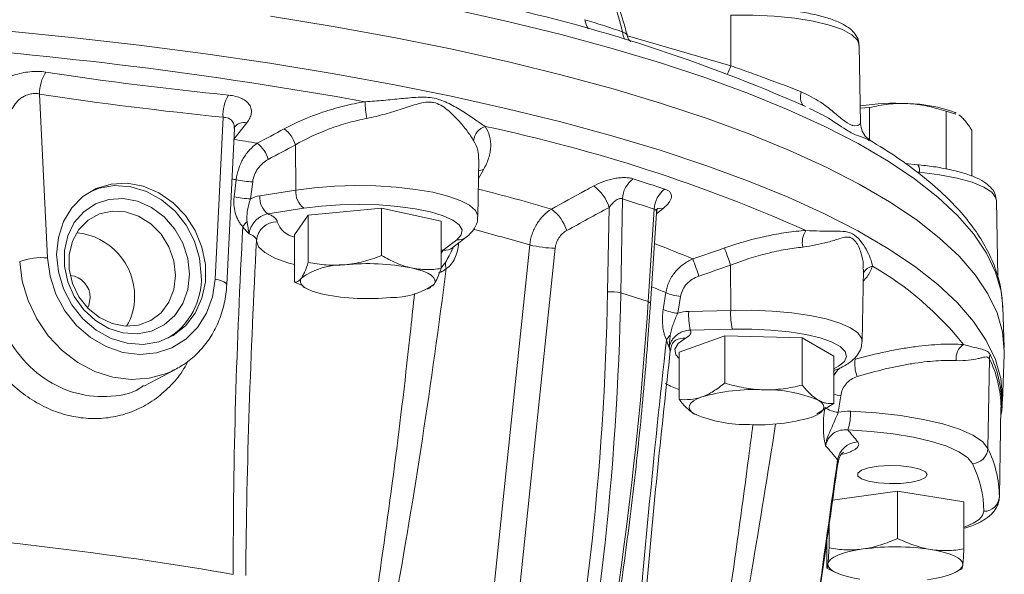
# Model space of a CAD drawing. Header units: millimetres. Extents: x 44 to 335, y -281 to 612.
# Tile 10 of 15: x 240 to 335, y 21 to 75. Entities that reach past the tile are written whole.
import ezdxf

# ---------------------------------------------------------------- set-up
doc = ezdxf.new("R2010")
doc.units = ezdxf.units.MM

msp = doc.modelspace()

# ---------------------------------------------------------------- linework, layer by layer
at = {"color": 7, "linetype": 'Continuous', "lineweight": 15}
for p, q in [((308.314, 75.195), (308.305, 70.318)), ((320.809, 64.726), (320.672, 72.315)), ((241.689, 67.595), (242.456, 51.784)), ((316.244, 66.043), (315.9, 66.213)), ((320.781, 66.243), (321.678, 66.293)), ((321.678, 66.293), (321.678, 63.199)), ((329.053, 65.933), (329.053, 60.373)), ((329.053, 65.933), (329.983, 65.667)), ((330.021, 65.751), (329.919, 65.801)), ((258.612, 49.744), (259.378, 65.362)), ((259.733, 49.181), (260.473, 64.273)), ((331.538, 64.1), (331.538, 59.674)), ((266.347, 62.688), (266.388, 58.328)), ((283.923, 55.769), (284.024, 61.326)), ((326.256, 60.778), (325.132, 60.884)), ((260.447, 57.68), (260.655, 59.328)), ((262.236, 59.132), (262.028, 57.484)), ((262.918, 57.779), (266.388, 58.328)), ((297.869, 57.492), (297.702, 48.431)), ((334.034, 49.888), (333.9, 57.323)), ((267.17, 56.573), (263.7, 56.024)), ((274.654, 56.577), (267.59, 55.92)), ((274.654, 56.577), (274.654, 52.018)), ((280.383, 55.322), (274.654, 56.577)), ((296.439, 48.503), (296.589, 56.664)), ((300.346, 47.573), (300.935, 56.497)), ((300.563, 47.396), (301.139, 56.116)), ((267.59, 55.92), (266.256, 54.008)), ((267.59, 55.92), (267.59, 51.361)), ((280.383, 55.322), (280.383, 50.763)), ((266.256, 54.008), (266.256, 49.45)), ((280.606, 52.535), (281.902, 53.532)), ((281.522, 52.795), (282.817, 53.793)), ((291.385, 52.72), (287.485, 15.294)), ((308.286, 51.091), (308.294, 46.728)), ((320.967, 43.746), (321.093, 50.712)), ((267.102, 49.087), (266.256, 49.45)), ((267.066, 49.01), (267.562, 48.765)), ((279.077, 48.765), (279.399, 48.924)), ((300.346, 47.573), (297.702, 48.431)), ((301.796, 46.816), (302.054, 48.436)), ((303.466, 48.063), (303.208, 46.442)), ((304.247, 46.624), (308.294, 46.728)), ((334.655, 43.152), (334.513, 47.083)), ((308.443, 44.918), (304.397, 44.814)), ((307.727, 44.283), (303.32, 42.71)), ((315.192, 44.081), (307.727, 44.283)), ((307.727, 44.283), (307.727, 39.724)), ((318.25, 42.307), (315.192, 44.081)), ((315.192, 44.081), (315.192, 39.523)), ((303.32, 42.71), (303.32, 38.152)), ((318.25, 42.307), (318.25, 37.749)), ((333.225, 42.052), (333.07, 33.419)), ((334.493, 37.954), (334.655, 42.447)), ((251.756, 39.415), (254.813, 41.037)), ((254.813, 41.037), (254.46, 40.86)), ((334.495, 38.014), (334.493, 37.954)), ((318.25, 37.749), (316.6, 36.74)), ((334.188, 28.768), (334.343, 37.397)), ((305.014, 36.669), (304.849, 36.704)), ((316.543, 36.609), (316.644, 36.659)), ((324.38, 29.291), (318.121, 28.417)), ((324.38, 29.291), (324.38, 24.732)), ((330.768, 28.271), (324.38, 29.291)), ((330.768, 28.271), (330.768, 23.712)), ((317.774, 25.984), (317.774, 23.81)), ((317.555, 24.456), (317.555, 21.869)), ((317.553, 21.87), (318.404, 21.449)), ((329.919, 21.449), (330.592, 21.781))]:
    msp.add_line(p, q, dxfattribs=at)
at = {"color": 8, "linetype": 'Continuous', "lineweight": 15}
for p, q in [((298.342, 73.205), (308.305, 70.318)), ((261.679, 64.83), (260.422, 63.228)), ((284.465, 60.285), (283.99, 59.462)), ((326.504, 60.043), (326.248, 60.067)), ((301.78, 56.563), (301.135, 56.054)), ((282.074, 53.22), (282.073, 53.217)), ((280.383, 52.549), (280.606, 52.535)), ((334.411, 37.801), (334.34, 37.209)), ((318.61, 32.098), (318.596, 32.294))]:
    msp.add_line(p, q, dxfattribs=at)
at = {"color": 8, "linetype": 'Continuous', "lineweight": 15, "flags": 128}
for points in [[(182.029, 84.307), (189.162, 84.352), (196.294, 84.307), (203.409, 84.171), (210.49, 83.945), (217.52, 83.629), (224.481, 83.225), (231.357, 82.732), (238.131, 82.153), (244.788, 81.488), (251.31, 80.74), (257.683, 79.91), (263.891, 79), (269.918, 78.012), (275.751, 76.948), (281.376, 75.812), (286.778, 74.606), (291.945, 73.333)], [(320.672, 72.315), (320.515, 72.784), (319.971, 73.312), (319.056, 73.804), (317.802, 74.242), (316.253, 74.613), (314.463, 74.902), (312.497, 75.099), (310.423, 75.198), (308.314, 75.195)], [(238.125, 73.724), (244.78, 73.059), (251.302, 72.311), (257.673, 71.481), (263.88, 70.571), (269.907, 69.583), (275.739, 68.52), (281.363, 67.384), (286.765, 66.178), (291.931, 64.905), (296.85, 63.568), (301.509, 62.17), (305.898, 60.714), (310.006, 59.205), (313.822, 57.645), (317.338, 56.038), (320.545, 54.389), (323.436, 52.701), (326.004, 50.979), (328.241, 49.226), (330.144, 47.446), (331.707, 45.645), (332.926, 43.826), (333.8, 41.993), (334.324, 40.152), (334.499, 38.306), (334.495, 38.014)], [(291.945, 73.333), (296.865, 71.996), (301.525, 70.597), (305.914, 69.142), (310.022, 67.632), (313.839, 66.072), (317.356, 64.465), (320.564, 62.816), (323.455, 61.128), (326.023, 59.405), (328.261, 57.652), (330.164, 55.872), (331.727, 54.07), (332.946, 52.251), (333.82, 50.418), (334.345, 48.577), (334.513, 47.083)], [(326.256, 60.778), (326.292, 60.769), (326.35, 60.723), (326.402, 60.642), (326.444, 60.529), (326.476, 60.388), (326.497, 60.224), (326.504, 60.043)], [(333.9, 57.323), (333.85, 57.583), (333.456, 58.119), (332.681, 58.627), (331.554, 59.088), (330.113, 59.487), (328.41, 59.809), (326.504, 60.043)], [(266.388, 58.328), (268.187, 58.559), (270.114, 58.706), (272.11, 58.765), (274.116, 58.732), (276.068, 58.61), (277.91, 58.402), (279.584, 58.115), (281.039, 57.756), (282.233, 57.338), (283.127, 56.872), (283.695, 56.374), (283.92, 55.857), (283.923, 55.775)], [(266.256, 51.143), (265.712, 51.294), (264.382, 51.768), (263.402, 52.297), (262.803, 52.862), (262.604, 53.445)], [(254.46, 40.86), (253.927, 40.632), (252.275, 40.177), (250.539, 40.06), (248.775, 40.282), (247.039, 40.838), (245.387, 41.71), (243.87, 42.869), (242.538, 44.279), (241.432, 45.896), (240.588, 47.667), (240.033, 49.536), (239.784, 51.444)], [(258.612, 49.744), (258.945, 49.671), (259.232, 49.583), (259.461, 49.484), (259.624, 49.376), (259.715, 49.265), (259.733, 49.181)], [(300.563, 47.396), (300.552, 47.438), (300.512, 47.484), (300.442, 47.53), (300.346, 47.573)], [(308.294, 46.728), (310.302, 46.735), (312.285, 46.651), (314.182, 46.479), (315.934, 46.225), (317.489, 45.896), (318.799, 45.501), (319.825, 45.054), (320.536, 44.568), (320.91, 44.057), (320.966, 43.727)], [(318.25, 41.097), (318.687, 41.333), (319.249, 41.798), (319.465, 42.282), (319.328, 42.767), (318.843, 43.238), (318.026, 43.677), (316.907, 44.068), (315.525, 44.399), (313.929, 44.657), (312.175, 44.833), (310.325, 44.921), (308.443, 44.918)], [(303.953, 44.037), (303.225, 43.523), (302.907, 42.982), (303.011, 42.435), (303.32, 42.071)], [(330.768, 25.818), (330.875, 25.856), (331.654, 26.197), (332.224, 26.564), (332.571, 26.95), (332.688, 27.345)], [(317.555, 23.404), (317.323, 23.477), (317.306, 23.483)]]:
    msp.add_lwpolyline(points, dxfattribs=at)
at = {"color": 7, "linetype": 'Continuous', "lineweight": 15, "flags": 128}
for points in [[(263.964, 75.1), (269.997, 74.111), (275.836, 73.047), (281.466, 71.91), (286.874, 70.702), (292.046, 69.428), (296.97, 68.089), (301.635, 66.69), (306.029, 65.233), (310.141, 63.721), (313.961, 62.16), (317.481, 60.552), (320.692, 58.901), (323.586, 57.211), (326.156, 55.486), (328.397, 53.731), (330.301, 51.95), (331.866, 50.146), (333.087, 48.325), (333.961, 46.491), (334.487, 44.647), (334.662, 42.8), (334.655, 42.447)], [(243.343, 52.127), (243.512, 50.444), (244.008, 48.798), (244.81, 47.265), (245.879, 45.917), (247.166, 44.817), (248.61, 44.016), (250.145, 43.552), (251.697, 43.446), (253.195, 43.704), (254.569, 44.314), (255.754, 45.246), (256.695, 46.457), (257.348, 47.891), (257.682, 49.481), (257.682, 51.152), (257.348, 52.826), (256.695, 54.425), (255.754, 55.874), (254.569, 57.105), (253.195, 58.062), (251.697, 58.698), (250.145, 58.984), (248.61, 58.908), (247.166, 58.471), (245.879, 57.696), (244.81, 56.618), (244.008, 55.287), (243.512, 53.767), (243.343, 52.127)], [(246.567, 58.165), (247.434, 58.501), (248.932, 58.759), (250.485, 58.653), (252.019, 58.189), (253.463, 57.388), (254.75, 56.288), (255.82, 54.94), (256.621, 53.407), (257.118, 51.761), (257.286, 50.079)], [(256.135, 50.224), (255.973, 48.748), (255.493, 47.392), (254.722, 46.23), (253.702, 45.324), (252.488, 44.724), (251.144, 44.462), (249.744, 44.551), (248.363, 44.987), (247.075, 45.746), (245.951, 46.788), (245.049, 48.056), (244.42, 49.483), (244.096, 50.99), (244.096, 52.497), (244.42, 53.923), (245.049, 55.19), (245.951, 56.231), (247.075, 56.989), (248.363, 57.423), (249.744, 57.511), (251.144, 57.246), (252.488, 56.644), (253.702, 55.738), (254.722, 54.575), (255.493, 53.218), (255.973, 51.741), (256.135, 50.224)], [(281.902, 53.532), (282.331, 54.007), (282.41, 54.493), (282.137, 54.975), (281.521, 55.435), (280.583, 55.857), (279.357, 56.227), (277.886, 56.531), (276.221, 56.758), (274.422, 56.9), (272.552, 56.953), (270.676, 56.915), (268.86, 56.787), (267.17, 56.573)], [(254.798, 50.105), (254.637, 48.751), (254.162, 47.523), (253.405, 46.498), (252.412, 45.741), (251.246, 45.298), (249.98, 45.199), (248.694, 45.448), (247.468, 46.031), (246.38, 46.91), (245.498, 48.031), (244.877, 49.323), (244.556, 50.705), (244.556, 52.09), (244.877, 53.391), (245.498, 54.526), (246.38, 55.425), (247.468, 56.029), (248.694, 56.303), (249.98, 56.227), (251.246, 55.808), (252.412, 55.071), (253.405, 54.063), (254.162, 52.847), (254.637, 51.499), (254.798, 50.105)], [(285.026, 15.61), (285.437, 19.542), (287.078, 35.269), (288.932, 53.034)], [(242.456, 51.784), (242.706, 50.016), (243.276, 48.297), (244.142, 46.698), (245.27, 45.283), (246.612, 44.111), (248.115, 43.229), (249.716, 42.673), (251.351, 42.467), (252.953, 42.618), (254.455, 43.121), (255.798, 43.954), (256.925, 45.084), (257.792, 46.465), (258.362, 48.039), (258.612, 49.744)], [(279.716, 49.247), (279.812, 49.465), (279.797, 49.685), (279.672, 49.903), (279.437, 50.115), (279.098, 50.316), (278.66, 50.505), (278.13, 50.677), (277.519, 50.83)], [(266.923, 49.845), (266.827, 49.626), (266.842, 49.406), (266.968, 49.188), (267.203, 48.977), (267.542, 48.775), (267.98, 48.587), (268.509, 48.414), (269.121, 48.261)], [(246.568, 47.934), (246.431, 47.212), (246.315, 46.977)], [(305.524, 38.377), (305.07, 38.191), (304.715, 37.991), (304.464, 37.781), (304.32, 37.564), (304.288, 37.344), (304.366, 37.125), (304.555, 36.91), (304.849, 36.704)], [(316.047, 36.402), (316.5, 36.588), (316.856, 36.788), (317.107, 36.998), (317.25, 37.215), (317.283, 37.435), (317.204, 37.654), (317.016, 37.869), (316.721, 38.075)], [(319.834, 36.995), (322.316, 36.833), (324.667, 36.571), (326.827, 36.215), (328.74, 35.774), (330.358, 35.261), (331.639, 34.687), (332.551, 34.068), (333.07, 33.419)], [(331.582, 31.947), (331.111, 32.535), (330.285, 33.097), (329.124, 33.617), (327.657, 34.082), (325.923, 34.481), (323.966, 34.804), (321.834, 35.042), (319.584, 35.189)], [(327.243, 30.883), (327.06, 31.167), (326.531, 31.42), (325.714, 31.615), (324.696, 31.73), (323.589, 31.754), (322.512, 31.683), (321.582, 31.526), (320.899, 31.299), (320.539, 31.027), (320.539, 30.74), (320.899, 30.468), (321.582, 30.241), (322.512, 30.083), (323.589, 30.013), (324.696, 30.037), (325.714, 30.152), (326.531, 30.347), (327.06, 30.6), (327.243, 30.883)], [(321.077, 23.711), (320.357, 23.594), (319.701, 23.453), (319.122, 23.292), (318.63, 23.113), (318.231, 22.918), (317.935, 22.712), (317.745, 22.498), (317.665, 22.279)], [(330.659, 22.181), (330.628, 22.401), (330.487, 22.618), (330.237, 22.828), (329.883, 23.028), (329.432, 23.215), (328.89, 23.384), (328.267, 23.534), (327.574, 23.662)], [(317.665, 22.279), (317.695, 22.059), (317.837, 21.842), (318.087, 21.631), (318.441, 21.431), (318.892, 21.245), (319.434, 21.075), (320.057, 20.925), (320.749, 20.798)], [(327.247, 20.749), (327.967, 20.866), (328.622, 21.006), (329.201, 21.167), (329.694, 21.347), (330.092, 21.541), (330.389, 21.747), (330.579, 21.962), (330.659, 22.181)]]:
    msp.add_lwpolyline(points, dxfattribs=at)
at = {"color": 7, "linetype": 'Continuous', "lineweight": 15}
for centre, radius, start, end in [((252.564, -75.129), 154.879, 66.02545, 78.0216), ((199.748, -339.296), 412.716, 79.76843, 86.02208), ((245.566, 67.608), 3.877, 147.14469, 180.19571), ((263.077, 65.563), 3.704, 148.65654, 183.1043), ((282.042, 67.092), 8.987, 181.49806, 191.88147), ((324.146, 43.832), 22.874, 86.94456, 98.4692), ((325.173, 53.349), 13.325, 69.13511, 89.17368), ((263.45, 61.848), 3.016, 16.15676, 52.59811), ((285.145, 62.928), 1.628, 108.72446, 173.26299), ((252.567, -86.953), 154.778, 65.99156, 78.04689), ((208.511, -260.33), 327.686, 80.4855, 80.88616), ((260.839, 60.456), 3.016, 16.09581, 52.47849), ((262.478, 67.53), 8.402, 257.46937, 268.35406), ((300.335, 57.407), 2.467, 125.46507, 178.00922), ((268.381, 58.165), 2, 175.31648, 232.72362), ((292.656, 55.404), 4.13, 17.75678, 53.6197), ((303.385, 56.436), 2.45, 125.70428, 178.56698), ((262.269, 65.884), 8.404, 257.47466, 268.3512), ((264.911, 57.616), 2, 175.31648, 232.72362), ((288.559, 53.17), 4.134, 17.74926, 53.54226), ((264.354, 52.7), 3.723, 135.62778, 145.59861), ((264.569, 53.305), 1.97, 89.05898, 175.92736), ((244.697, 48.092), 6.156, 359.24582, 84.47731), ((317.321, 53.274), 2.125, 146.88506, 192.17488), ((291.556, 63.791), 11.072, 256.29202, 269.11755), ((250.982, 31.59), 60.531, 18.79374, 20.45639), ((241.865, 45.754), 6.059, 84.40416, 110.08927), ((273.293, 29.006), 22.23, 79.04247, 95.60467), ((282.61, 51.323), 1.809, 178.87431, 198.30328), ((248.983, 30.975), 59.39, 18.71329, 20.40611), ((270.941, 44.215), 6.916, 88.49871, 125.51468), ((306.834, 24.603), 30.411, 38.25237, 60.17229), ((244.433, 47.979), 2.135, 358.77311, 83.99804), ((250.492, 49.826), 6.798, 301.67622, 2.13111), ((275.699, 54.876), 6.916, 268.49871, 305.51468), ((296.838, 44.406), 4.117, 77.87872, 95.56486), ((303.938, 52.703), 4.665, 246.17617, 264.18837), ((245.609, 47.936), 5.245, 328.47285, 0.81582), ((273.346, 70.086), 22.23, 259.04247, 275.60467), ((303.681, 51.086), 4.668, 246.18795, 264.18265), ((312.231, 46.371), 7.988, 178.18987, 191.24364), ((316.278, 46.476), 7.988, 178.18987, 191.24364), ((303.607, 43.025), 1.722, 131.03045, 150.6067), ((331.672, 42.077), 1.658, 125.23061, 186.65971), ((323.49, 41.533), 3.235, 171.2071, 201.56984), ((334.66, 42.025), 1.436, 162.43448, 178.92785), ((323.684, 37.298), 10.66, 0.5322, 26.48954), ((323.746, 37.702), 10.665, 0.5322, 26.48954), ((310.522, 21.14), 17.947, 87.00524, 106.17075), ((311.787, 26.297), 12.77, 67.26812, 91.46882), ((318.91, 39.543), 2.661, 234.64844, 264.75448), ((335.747, 37.371), 1.404, 162.16801, 178.95384), ((309.784, 48.482), 12.77, 247.26812, 271.46882), ((311.049, 53.639), 17.947, 267.00524, 286.17075), ((314.953, 36.749), 4.887, 341.38442, 2.88802), ((305.924, 22.894), 18.378, 37.33034, 41.98688), ((303.934, 21.099), 18.448, 37.36191, 42.90824), ((320.649, 31.963), 2.079, 93.07593, 170.84957), ((331.544, 33.474), 1.527, 271.42894, 357.93151), ((323.54, 28.669), 10.648, 0.5322, 26.48954), ((322.15, 27.247), 10.538, 0.5322, 26.48954), ((332.712, 28.821), 1.476, 269.04776, 357.9672), ((198.596, -338.412), 364.943, 80.2549, 85.53561), ((324.152, 0.662), 23.253, 81.53719, 97.59986)]:
    msp.add_arc(centre, radius, start, end, dxfattribs=at)
at = {"color": 8, "linetype": 'Continuous', "lineweight": 15}
for centre, radius, start, end in [((295.989, 74.947), 1.747, 185.88952, 217.78027), ((299.68, 73.782), 1.824, 185.90123, 210.05622), ((300.917, 72.787), 7.789, 335.41614, 341.52281), ((316.434, 67.326), 1.419, 160.22201, 216.39293), ((261.45, 63.552), 1.299, 79.82858, 140.17143), ((284.503, 58.99), 1.295, 91.6869, 112.71321), ((208.346, -256.537), 320.168, 80.59686, 80.67317), ((237.619, -124.203), 188.423, 73.53729, 75.75887), ((301.588, 55.75), 0.835, 76.68191, 127.00448), ((266.69, 55.948), 2.194, 197.87214, 258.60506), ((237.798, -120.329), 180.747, 73.56651, 75.34502), ((282.027, 54.831), 1.304, 264.49043, 307.3261), ((264.15, -43.816), 103.731, 67.0207, 69.22423), ((280.732, 53.833), 1.304, 264.49073, 307.28977), ((322.238, 49.705), 1.31, 102.25193, 151.56199), ((263.874, -42.608), 98.726, 67.24893, 68.11771), ((303.744, 42.478), 1.573, 82.38744, 118.22481), ((306.008, 46.902), 8.264, 241.1853, 251.0178), ((319.742, 43.385), 4.969, 252.53218, 260.22809)]:
    msp.add_arc(centre, radius, start, end, dxfattribs=at)
at = {"color": 7, "linetype": 'Continuous', "lineweight": 15}
for centre, major_axis, ratio, start_param, end_param in [((281.193, 65.744), (0.018, 24.575), 0.715848, 5.038077, 6.025013), ((75.238, 29.662), (92.798, 231.213), 0.868657, 4.915432, 5.124872), ((75.721, 29.479), (93.057, 232.185), 0.868211, 4.91498, 5.12442), ((131.909, 11.238), (70.504, 239.913), 0.641057, 4.83854, 5.04798)]:
    msp.add_ellipse(centre, major_axis=major_axis, ratio=ratio, start_param=start_param, end_param=end_param, dxfattribs=at)
for points, knots in [([(298.329, 73.195), (298.207, 73.672), (297.857, 75.039), (297.107, 77.213), (296.02, 79.644), (294.734, 81.892), (293.267, 83.929), (291.636, 85.726), (289.864, 87.259), (288.014, 88.477), (286.613, 89.156), (285.859, 89.443), (285.735, 89.49)], [0, 0, 0, 0, 0.0628083, 0.1800662, 0.2969546, 0.413386, 0.5293294, 0.6447247, 0.7594696, 0.8734255, 0.9792325, 1, 1, 1, 1]), ([(320.637, 72.264), (320.646, 72.363), (320.679, 72.703), (320.418, 73.247), (319.953, 73.794), (319.248, 74.284), (318.252, 74.739), (316.949, 75.142), (315.438, 75.465), (313.78, 75.706), (312.012, 75.864), (310.195, 75.944), (308.983, 75.928), (308.387, 75.92)], [0, 0, 0, 0, 0.03008, 0.103376, 0.178193, 0.267324, 0.375274, 0.484924, 0.590959, 0.695038, 0.798139, 0.900759, 1, 1, 1, 1]), ([(298.652, 72.635), (298.645, 72.643), (298.507, 72.781), (298.358, 73.05), (298.318, 73.319), (298.307, 73.394)], [0, 0, 0, 0, 0.039208, 0.729898, 1, 1, 1, 1]), ([(308.305, 70.318), (308.881, 70.117), (309.459, 69.912), (310.328, 69.601), (310.618, 69.496), (311.199, 69.285), (311.491, 69.178), (312.936, 68.646), (314.044, 68.224), (315.099, 67.806)], [0, 0, 0, 0, 0.25, 0.25, 0.375, 0.375, 0.5, 0.5, 1, 1, 1, 1]), ([(237.038, 67.941), (237.145, 68.089), (237.271, 68.232), (237.565, 68.508), (237.733, 68.642), (238.105, 68.893), (238.306, 69.009), (238.739, 69.222), (238.974, 69.32), (239.461, 69.488), (239.713, 69.559), (240.231, 69.673), (240.5, 69.716), (241.029, 69.769), (241.292, 69.78), (241.813, 69.77), (242.067, 69.749), (242.309, 69.712)], [0, 0, 0, 0, 0.125, 0.125, 0.25, 0.25, 0.375, 0.375, 0.5, 0.5, 0.625, 0.625, 0.75, 0.75, 0.875, 0.875, 1, 1, 1, 1]), ([(241.689, 67.595), (241.56, 67.626), (241.424, 67.642), (241.144, 67.646), (241.004, 67.633), (240.724, 67.58), (240.584, 67.539), (240.32, 67.436), (240.195, 67.374), (239.955, 67.23), (239.844, 67.149), (239.641, 66.977), (239.548, 66.885), (239.294, 66.592), (239.164, 66.384), (239.07, 66.166)], [0, 0, 0, 0, 0.125, 0.125, 0.25, 0.25, 0.375, 0.375, 0.5, 0.5, 0.625, 0.625, 0.75, 0.75, 1, 1, 1, 1]), ([(259.913, 67.489), (260.156, 67.465), (260.382, 67.426), (260.804, 67.319), (261.001, 67.249), (261.347, 67.085), (261.498, 66.991), (261.755, 66.779), (261.859, 66.662), (262.014, 66.413), (262.067, 66.28), (262.121, 66.004), (262.123, 65.862), (262.077, 65.571), (262.029, 65.421), (261.888, 65.125), (261.795, 64.977), (261.679, 64.83)], [0, 0, 0, 0, 0.125, 0.125, 0.25, 0.25, 0.375, 0.375, 0.5, 0.5, 0.625, 0.625, 0.75, 0.75, 0.875, 0.875, 1, 1, 1, 1]), ([(265.282, 64.244), (266.425, 64.858), (267.655, 65.388), (269.305, 65.944), (269.641, 66.05), (270.315, 66.248), (270.653, 66.34), (271.675, 66.596), (272.362, 66.74), (273.057, 66.857)], [0, 0, 0, 0, 0.5, 0.5, 0.625, 0.625, 0.75, 0.75, 1, 1, 1, 1]), ([(273.057, 66.857), (273.67, 66.886), (274.265, 66.933), (275.428, 67.039), (275.997, 67.098), (277.104, 67.207), (277.642, 67.258), (278.431, 67.293), (278.692, 67.297), (279.209, 67.274), (279.466, 67.245), (280.219, 67.091), (280.701, 66.893), (281.61, 66.442), (282.04, 66.191), (282.858, 65.684), (283.247, 65.427), (283.974, 64.93), (284.313, 64.689), (284.623, 64.47)], [0, 0, 0, 0, 0.125, 0.125, 0.25, 0.25, 0.375, 0.375, 0.4375, 0.4375, 0.5, 0.5, 0.625, 0.625, 0.75, 0.75, 0.875, 0.875, 1, 1, 1, 1]), ([(283.529, 63.119), (283.353, 63.396), (283.139, 63.71), (282.638, 64.373), (282.351, 64.725), (281.716, 65.422), (281.369, 65.771), (280.784, 66.243), (280.577, 66.392), (280.135, 66.638), (279.904, 66.731), (279.541, 66.802), (279.416, 66.815), (279.165, 66.82), (279.04, 66.812), (278.667, 66.769), (278.42, 66.714), (277.671, 66.517), (277.162, 66.346), (276.367, 66.088), (276.097, 66), (275.549, 65.829), (275.272, 65.745), (274.428, 65.504), (273.849, 65.356), (273.247, 65.241)], [0, 0, 0, 0, 0.125, 0.125, 0.25, 0.25, 0.375, 0.375, 0.4375, 0.4375, 0.5, 0.5, 0.53125, 0.53125, 0.5625, 0.5625, 0.625, 0.625, 0.75, 0.75, 0.8125, 0.8125, 0.875, 0.875, 1, 1, 1, 1]), ([(325.366, 66.673), (324.741, 66.704), (324.109, 66.681), (322.878, 66.544), (322.274, 66.433), (321.678, 66.293)], [0, 0, 0, 0, 0.5, 0.5, 1, 1, 1, 1]), ([(329.053, 65.933), (328.453, 66.132), (327.839, 66.305), (326.609, 66.56), (325.989, 66.643), (325.366, 66.673)], [0, 0, 0, 0, 0.5, 0.5, 1, 1, 1, 1]), ([(330.295, 65.577), (330.401, 65.499), (330.507, 65.408), (330.716, 65.202), (330.82, 65.087), (331.131, 64.712), (331.335, 64.42), (331.538, 64.1)], [0, 0, 0, 0, 0.25, 0.25, 0.5, 0.5, 1, 1, 1, 1]), ([(273.247, 65.241), (272.627, 65.123), (272.015, 64.979), (271.107, 64.725), (270.806, 64.634), (270.208, 64.44), (269.909, 64.336), (268.446, 63.792), (267.357, 63.278), (266.347, 62.688)], [0, 0, 0, 0, 0.25, 0.25, 0.375, 0.375, 0.5, 0.5, 1, 1, 1, 1]), ([(321.75, 63.147), (321.623, 63.229), (321.294, 63.44), (320.919, 64.006), (320.847, 64.499), (320.81, 64.753)], [0, 0, 0, 0, 0.234756, 0.605348, 1, 1, 1, 1]), ([(260.487, 64.261), (260.492, 64.333), (260.5, 64.457), (260.497, 64.441), (260.496, 64.435)], [0, 0, 0, 0, 0.582711, 1, 1, 1, 1]), ([(284.623, 64.47), (284.824, 64.168), (284.968, 63.853), (285.15, 63.196), (285.188, 62.854), (285.166, 62.32), (285.145, 62.139), (285.077, 61.775), (285.03, 61.592), (284.853, 61.039), (284.684, 60.665), (284.465, 60.285)], [0, 0, 0, 0, 0.25, 0.25, 0.5, 0.5, 0.625, 0.625, 0.75, 0.75, 1, 1, 1, 1]), ([(260.655, 59.328), (260.694, 59.689), (260.771, 60.042), (260.942, 60.561), (261.008, 60.732), (261.155, 61.06), (261.236, 61.219), (261.414, 61.526), (261.511, 61.675), (261.716, 61.955), (261.824, 62.086), (262.164, 62.457), (262.414, 62.673), (262.676, 62.848)], [0, 0, 0, 0, 0.25, 0.25, 0.375, 0.375, 0.5, 0.5, 0.625, 0.625, 0.75, 0.75, 1, 1, 1, 1]), ([(334.502, 47.002), (334.466, 47.579), (334.39, 48.794), (333.887, 50.627), (333.089, 52.497), (331.972, 54.347), (330.539, 56.18), (328.785, 57.991), (326.706, 59.772), (324.373, 61.496), (322.581, 62.602), (321.703, 63.143)], [0, 0, 0, 0, 0.096466, 0.203318, 0.311526, 0.422166, 0.535553, 0.651276, 0.768528, 0.886526, 1, 1, 1, 1]), ([(263.737, 61.292), (263.547, 61.19), (263.365, 61.064), (263.032, 60.771), (262.877, 60.6), (262.611, 60.226), (262.498, 60.02), (262.324, 59.586), (262.266, 59.362), (262.236, 59.132)], [0, 0, 0, 0, 0.25, 0.25, 0.5, 0.5, 0.75, 0.75, 1, 1, 1, 1]), ([(333.864, 57.381), (333.85, 57.56), (333.819, 57.98), (333.442, 58.53), (332.877, 59.043), (332.037, 59.516), (330.885, 59.951), (329.464, 60.316), (327.917, 60.598), (326.795, 60.72), (326.256, 60.778)], [0, 0, 0, 0, 0.074516, 0.174405, 0.284772, 0.420915, 0.57427, 0.722461, 0.866827, 1, 1, 1, 1]), ([(295.105, 58.73), (295.402, 58.892), (295.72, 59.035), (296.401, 59.28), (296.747, 59.375), (297.27, 59.474), (297.442, 59.499), (297.774, 59.53), (297.936, 59.538), (298.247, 59.534), (298.394, 59.523), (298.665, 59.483), (298.79, 59.454), (298.903, 59.416)], [0, 0, 0, 0, 0.25, 0.25, 0.5, 0.5, 0.625, 0.625, 0.75, 0.75, 0.875, 0.875, 1, 1, 1, 1]), ([(291.016, 56.495), (292.105, 57.09), (293.194, 57.685), (294.283, 58.28), (294.557, 58.43), (294.831, 58.58), (295.105, 58.73)], [0, 0, 0, 0, 0.004, 0.004, 0.004, 0.005007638, 0.005007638, 0.005007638, 0.005007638]), ([(301.955, 58.425), (302.068, 58.39), (302.167, 58.346), (302.334, 58.244), (302.404, 58.184), (302.511, 58.053), (302.548, 57.982), (302.589, 57.828), (302.594, 57.746), (302.572, 57.576), (302.546, 57.488), (302.464, 57.306), (302.408, 57.213), (302.202, 56.935), (302.012, 56.746), (301.78, 56.563)], [0, 0, 0, 0, 0.125, 0.125, 0.25, 0.25, 0.375, 0.375, 0.5, 0.5, 0.625, 0.625, 0.75, 0.75, 1, 1, 1, 1]), ([(261.282, 54.803), (261.194, 54.889), (261.116, 54.985), (260.972, 55.188), (260.906, 55.295), (260.726, 55.634), (260.631, 55.878), (260.491, 56.38), (260.446, 56.641), (260.408, 57.16), (260.414, 57.422), (260.447, 57.68)], [0, 0, 0, 0, 0.125, 0.125, 0.25, 0.25, 0.5, 0.5, 0.75, 0.75, 1, 1, 1, 1]), ([(262.028, 57.484), (261.882, 57.132), (261.792, 56.763), (261.709, 56.214), (261.689, 56.031), (261.674, 55.757), (261.671, 55.666), (261.673, 55.484), (261.678, 55.393), (261.693, 55.303)], [0, 0, 0, 0, 0.5, 0.5, 0.75, 0.75, 0.875, 0.875, 1, 1, 1, 1]), ([(297.869, 57.492), (297.824, 57.514), (297.772, 57.524), (297.659, 57.524), (297.598, 57.512), (297.416, 57.454), (297.292, 57.381), (297.065, 57.21), (296.958, 57.11), (296.762, 56.896), (296.672, 56.783), (296.589, 56.664)], [0, 0, 0, 0, 0.125, 0.125, 0.25, 0.25, 0.5, 0.5, 0.75, 0.75, 1, 1, 1, 1]), ([(263.7, 56.024), (263.486, 55.994), (263.277, 55.922), (262.975, 55.758), (262.878, 55.695), (262.693, 55.553), (262.604, 55.473), (262.437, 55.3), (262.361, 55.208), (262.22, 55.013), (262.156, 54.909), (262.045, 54.694), (261.999, 54.583), (261.927, 54.356), (261.9, 54.237), (261.887, 54.118)], [0, 0, 0, 0, 0.25, 0.25, 0.375, 0.375, 0.5, 0.5, 0.625, 0.625, 0.75, 0.75, 0.875, 0.875, 1, 1, 1, 1]), ([(263.7, 56.024), (263.847, 55.97), (263.976, 55.913), (264.201, 55.794), (264.296, 55.732), (264.526, 55.54), (264.602, 55.409), (264.601, 55.275)], [0, 0, 0, 0, 0.25, 0.25, 0.5, 0.5, 1, 1, 1, 1]), ([(288.932, 53.034), (288.971, 53.389), (289.048, 53.736), (289.219, 54.246), (289.287, 54.414), (289.436, 54.738), (289.519, 54.894), (289.792, 55.347), (290.007, 55.628), (290.479, 56.114), (290.739, 56.325), (291.016, 56.495)], [0, 0, 0, 0, 0.25, 0.25, 0.375, 0.375, 0.5, 0.5, 0.75, 0.75, 1, 1, 1, 1]), ([(301.156, 56.103), (301.16, 56.203), (301.17, 56.415), (301.268, 56.581), (301.269, 56.582), (301.269, 56.583)], [0, 0, 0, 0, 0.371153, 0.783855, 1, 1, 1, 1]), ([(261.693, 55.303), (261.725, 55.107), (261.755, 54.913), (261.815, 54.519), (261.845, 54.319), (261.887, 54.118)], [0, 0, 0, 0, 0.5, 0.5, 1, 1, 1, 1]), ([(282.817, 53.793), (282.973, 53.923), (283.32, 54.214), (283.715, 54.806), (283.947, 55.4), (283.903, 55.724), (283.895, 55.786)], [0, 0, 0, 0, 0.2738745, 0.6107473, 0.9256428, 1, 1, 1, 1]), ([(260.368, 21.266), (260.346, 26.872), (260.432, 32.468), (260.751, 43.646), (260.985, 49.227), (261.282, 54.803)], [0, 0, 0, 0, 0.5, 0.5, 1, 1, 1, 1]), ([(261.282, 54.803), (261.377, 54.667), (261.479, 54.543), (261.685, 54.315), (261.79, 54.213), (261.887, 54.118)], [0, 0, 0, 0, 0.5, 0.5, 1, 1, 1, 1]), ([(262.604, 53.445), (262.605, 53.509), (262.591, 53.571), (262.531, 53.693), (262.486, 53.752), (262.364, 53.868), (262.288, 53.922), (262.109, 54.025), (262.004, 54.074), (261.887, 54.118)], [0, 0, 0, 0, 0.25, 0.25, 0.5, 0.5, 0.75, 0.75, 1, 1, 1, 1]), ([(292.497, 54.43), (292.348, 54.349), (292.209, 54.247), (291.956, 54.011), (291.84, 53.873), (291.646, 53.575), (291.565, 53.412), (291.444, 53.073), (291.404, 52.899), (291.385, 52.72)], [0, 0, 0, 0, 0.25, 0.25, 0.5, 0.5, 0.75, 0.75, 1, 1, 1, 1]), ([(307.696, 52.745), (309.034, 53.212), (310.37, 53.59), (312.037, 53.951), (312.371, 54.017), (313.028, 54.136), (313.352, 54.189), (314.312, 54.329), (314.936, 54.395), (315.541, 54.435)], [0, 0, 0, 0, 0.5, 0.5, 0.625, 0.625, 0.75, 0.75, 1, 1, 1, 1]), ([(315.541, 54.435), (316.017, 54.4), (316.462, 54.385), (317.302, 54.373), (317.699, 54.375), (318.442, 54.375), (318.789, 54.374), (319.276, 54.333), (319.433, 54.313), (319.737, 54.241), (319.884, 54.188), (320.302, 53.965), (320.552, 53.724), (320.991, 53.193), (321.182, 52.905), (321.507, 52.331), (321.643, 52.043), (321.85, 51.49), (321.923, 51.226), (321.96, 50.986)], [0, 0, 0, 0, 0.125, 0.125, 0.25, 0.25, 0.375, 0.375, 0.4375, 0.4375, 0.5, 0.5, 0.625, 0.625, 0.75, 0.75, 0.875, 0.875, 1, 1, 1, 1]), ([(262.604, 53.445), (262.32, 48.076), (262.083, 42.7), (261.724, 31.932), (261.602, 26.541), (261.564, 21.138)], [0, 0, 0, 0, 0.5, 0.5, 1, 1, 1, 1]), ([(282.073, 53.217), (282.056, 52.955), (282.017, 52.702), (281.897, 52.215), (281.815, 51.978), (281.615, 51.548), (281.496, 51.35), (281.289, 51.09), (281.216, 51.01), (281.062, 50.868), (280.981, 50.805), (280.893, 50.755)], [0, 0, 0, 0, 0.25, 0.25, 0.5, 0.5, 0.75, 0.75, 0.875, 0.875, 1, 1, 1, 1]), ([(281.427, 52.511), (281.454, 52.582), (281.524, 52.763), (281.599, 52.865), (281.589, 52.854), (281.586, 52.851)], [0, 0, 0, 0, 0.320491, 0.821252, 1, 1, 1, 1]), ([(315.244, 52.826), (314.705, 52.776), (314.15, 52.701), (313.297, 52.551), (313.009, 52.495), (312.425, 52.37), (312.129, 52.301), (310.651, 51.931), (309.468, 51.552), (308.286, 51.091)], [0, 0, 0, 0, 0.25, 0.25, 0.375, 0.375, 0.5, 0.5, 1, 1, 1, 1]), ([(266.923, 49.845), (266.98, 49.926), (267.037, 50.021), (267.149, 50.233), (267.205, 50.351), (267.372, 50.736), (267.481, 51.035), (267.59, 51.361)], [0, 0, 0, 0, 0.25, 0.25, 0.5, 0.5, 1, 1, 1, 1]), ([(271.122, 51.129), (270.823, 51.101), (270.522, 51.086), (269.921, 51.082), (269.624, 51.093), (268.74, 51.158), (268.162, 51.245), (267.59, 51.361)], [0, 0, 0, 0, 0.25, 0.25, 0.5, 0.5, 1, 1, 1, 1]), ([(274.654, 52.018), (274.078, 51.794), (273.491, 51.597), (272.313, 51.293), (271.72, 51.185), (271.122, 51.129)], [0, 0, 0, 0, 0.5, 0.5, 1, 1, 1, 1]), ([(274.654, 52.018), (275.122, 51.744), (275.595, 51.5), (276.548, 51.096), (277.03, 50.937), (277.519, 50.83)], [0, 0, 0, 0, 0.5, 0.5, 1, 1, 1, 1]), ([(302.054, 48.436), (302.106, 48.791), (302.207, 49.134), (302.427, 49.629), (302.513, 49.792), (302.702, 50.1), (302.806, 50.248), (303.034, 50.531), (303.158, 50.666), (303.421, 50.919), (303.559, 51.036), (303.993, 51.361), (304.312, 51.543), (304.646, 51.683)], [0, 0, 0, 0, 0.25, 0.25, 0.375, 0.375, 0.5, 0.5, 0.625, 0.625, 0.75, 0.75, 1, 1, 1, 1]), ([(280.893, 50.755), (280.18, 45.265), (279.415, 39.793), (277.754, 28.892), (276.859, 23.464), (275.866, 18.067)], [0, 0, 0, 0, 0.5, 0.5, 1, 1, 1, 1]), ([(277.519, 50.83), (277.762, 50.777), (278.006, 50.736), (278.489, 50.682), (278.729, 50.667), (279.444, 50.657), (279.916, 50.695), (280.383, 50.763)], [0, 0, 0, 0, 0.25, 0.25, 0.5, 0.5, 1, 1, 1, 1]), ([(280.383, 50.763), (280.274, 50.436), (280.164, 50.137), (279.942, 49.624), (279.83, 49.41), (279.716, 49.247)], [0, 0, 0, 0, 0.5, 0.5, 1, 1, 1, 1]), ([(280.893, 50.755), (280.79, 50.66), (280.677, 50.581), (280.424, 50.448), (280.285, 50.396), (280.14, 50.351)], [0, 0, 0, 0, 0.5, 0.5, 1, 1, 1, 1]), ([(266.256, 49.45), (266.365, 49.435), (266.475, 49.451), (266.697, 49.575), (266.81, 49.682), (266.923, 49.845)], [0, 0, 0, 0, 0.5, 0.5, 1, 1, 1, 1]), ([(305.233, 50.03), (305.011, 49.953), (304.798, 49.85), (304.408, 49.599), (304.226, 49.448), (303.912, 49.108), (303.779, 48.917), (303.573, 48.505), (303.502, 48.289), (303.466, 48.063)], [0, 0, 0, 0, 0.25, 0.25, 0.5, 0.5, 0.75, 0.75, 1, 1, 1, 1]), ([(254.429, 40.872), (254.831, 41.073), (255.731, 41.522), (256.932, 42.542), (258.019, 43.832), (258.863, 45.324), (259.444, 46.968), (259.677, 48.283), (259.723, 49.03), (259.733, 49.181)], [0, 0, 0, 0, 0.1328474, 0.2970911, 0.4612471, 0.6258643, 0.7913248, 0.9577807, 1, 1, 1, 1]), ([(279.716, 49.247), (279.7, 49.224), (279.578, 49.05), (279.458, 49.031), (279.354, 49.014)], [0, 0, 0, 0, 0.129308, 1, 1, 1, 1]), ([(293.579, -3.523), (293.886, -2.014), (294.778, 2.362), (296.1, 9.615), (297.476, 18.229), (298.643, 26.835), (299.602, 35.422), (300.209, 42.273), (300.484, 46.255), (300.563, 47.396)], [0, 0, 0, 0, 0.088787, 0.257426, 0.426084, 0.594763, 0.763474, 0.932227, 1, 1, 1, 1]), ([(302.106, 43.87), (302.057, 43.965), (302.015, 44.067), (301.939, 44.284), (301.906, 44.397), (301.818, 44.752), (301.776, 45.003), (301.725, 45.517), (301.717, 45.781), (301.732, 46.301), (301.756, 46.562), (301.796, 46.816)], [0, 0, 0, 0, 0.125, 0.125, 0.25, 0.25, 0.5, 0.5, 0.75, 0.75, 1, 1, 1, 1]), ([(303.208, 46.442), (303.034, 46.11), (302.889, 45.755), (302.7, 45.221), (302.642, 45.043), (302.566, 44.774), (302.543, 44.684), (302.503, 44.505), (302.485, 44.415), (302.476, 44.324)], [0, 0, 0, 0, 0.5, 0.5, 0.75, 0.75, 0.875, 0.875, 1, 1, 1, 1]), ([(304.397, 44.814), (304.153, 44.81), (303.915, 44.765), (303.574, 44.639), (303.465, 44.588), (303.258, 44.469), (303.158, 44.4), (302.974, 44.248), (302.89, 44.166), (302.737, 43.988), (302.667, 43.891), (302.548, 43.69), (302.499, 43.585), (302.421, 43.367), (302.392, 43.251), (302.376, 43.134)], [0, 0, 0, 0, 0.25, 0.25, 0.375, 0.375, 0.5, 0.5, 0.625, 0.625, 0.75, 0.75, 0.875, 0.875, 1, 1, 1, 1]), ([(304.397, 44.814), (304.437, 44.748), (304.458, 44.682), (304.461, 44.55), (304.443, 44.483), (304.329, 44.285), (304.178, 44.158), (303.953, 44.037)], [0, 0, 0, 0, 0.25, 0.25, 0.5, 0.5, 1, 1, 1, 1]), ([(298.955, 10.573), (299.375, 16.157), (299.859, 21.719), (300.917, 32.815), (301.492, 38.348), (302.106, 43.87)], [0, 0, 0, 0, 0.5, 0.5, 1, 1, 1, 1]), ([(302.106, 43.87), (302.156, 43.726), (302.207, 43.593), (302.301, 43.348), (302.344, 43.236), (302.376, 43.134)], [0, 0, 0, 0, 0.5, 0.5, 1, 1, 1, 1]), ([(302.476, 44.324), (302.456, 44.128), (302.433, 43.933), (302.392, 43.538), (302.376, 43.337), (302.376, 43.134)], [0, 0, 0, 0, 0.5, 0.5, 1, 1, 1, 1]), ([(302.506, 42.845), (302.52, 43.001), (302.553, 43.355), (302.826, 43.724), (303.003, 43.866), (302.999, 43.863), (302.997, 43.861)], [0, 0, 0, 0, 0.256518, 0.585106, 0.852198, 1, 1, 1, 1]), ([(318.25, 40.942), (318.476, 41.025), (319.14, 41.268), (319.873, 41.73), (320.515, 42.376), (320.893, 43.03), (320.925, 43.501), (320.938, 43.697)], [0, 0, 0, 0, 0.1599156, 0.4699996, 0.6796303, 0.8663997, 1, 1, 1, 1]), ([(299.372, 10.39), (299.396, 10.73), (299.636, 14.053), (300.274, 21.119), (301.246, 31.612), (302.065, 39.098), (302.476, 42.849)], [0, 0, 0, 0, 0.031286, 0.305116, 0.651812, 1, 1, 1, 1]), ([(320.293, 42.028), (321.31, 42.303), (322.298, 42.539), (323.738, 42.837), (324.211, 42.927), (325.141, 43.088), (325.601, 43.159), (326.946, 43.34), (327.783, 43.417), (329.339, 43.488), (330.059, 43.482), (330.715, 43.432)], [0, 0, 0, 0, 0.25, 0.25, 0.375, 0.375, 0.5, 0.5, 0.75, 0.75, 1, 1, 1, 1]), ([(330.715, 43.432), (331.395, 43.23), (331.937, 43.123), (332.579, 42.962), (332.763, 42.91), (333.072, 42.758), (333.197, 42.655), (333.292, 42.459)], [0, 0, 0, 0, 0.5, 0.5, 0.75, 0.75, 1, 1, 1, 1]), ([(330.025, 41.885), (329.422, 41.918), (328.762, 41.907), (327.334, 41.806), (326.567, 41.715), (325.335, 41.516), (324.914, 41.44), (324.062, 41.269), (323.63, 41.175), (322.313, 40.865), (321.41, 40.623), (320.482, 40.344)], [0, 0, 0, 0, 0.25, 0.25, 0.5, 0.5, 0.625, 0.625, 0.75, 0.75, 1, 1, 1, 1]), ([(333.225, 42.052), (333.179, 42.148), (333.12, 42.199), (332.981, 42.245), (332.899, 42.242), (332.716, 42.214), (332.614, 42.189), (332.389, 42.134), (332.265, 42.102), (331.865, 42.011), (331.558, 41.953), (330.859, 41.879), (330.467, 41.861), (330.025, 41.885)], [0, 0, 0, 0, 0.125, 0.125, 0.25, 0.25, 0.375, 0.375, 0.5, 0.5, 0.75, 0.75, 1, 1, 1, 1]), ([(320.482, 40.344), (320.274, 40.282), (320.077, 40.19), (319.719, 39.956), (319.556, 39.812), (319.28, 39.485), (319.165, 39.301), (318.989, 38.909), (318.93, 38.703), (318.899, 38.488)], [0, 0, 0, 0, 0.25, 0.25, 0.5, 0.5, 0.75, 0.75, 1, 1, 1, 1]), ([(305.524, 38.377), (305.711, 38.444), (305.898, 38.524), (306.27, 38.708), (306.454, 38.812), (307.005, 39.155), (307.367, 39.425), (307.727, 39.724)], [0, 0, 0, 0, 0.25, 0.25, 0.5, 0.5, 1, 1, 1, 1]), ([(311.459, 39.063), (311.143, 39.071), (310.825, 39.093), (310.19, 39.162), (309.876, 39.209), (308.942, 39.381), (308.331, 39.539), (307.727, 39.724)], [0, 0, 0, 0, 0.25, 0.25, 0.5, 0.5, 1, 1, 1, 1]), ([(315.192, 39.523), (314.584, 39.369), (313.963, 39.243), (312.718, 39.082), (312.091, 39.046), (311.459, 39.063)], [0, 0, 0, 0, 0.5, 0.5, 1, 1, 1, 1]), ([(315.192, 39.523), (315.442, 39.206), (315.694, 38.919), (316.203, 38.429), (316.461, 38.226), (316.721, 38.075)], [0, 0, 0, 0, 0.5, 0.5, 1, 1, 1, 1]), ([(303.32, 38.152), (303.681, 38.109), (304.044, 38.098), (304.777, 38.164), (305.148, 38.243), (305.524, 38.377)], [0, 0, 0, 0, 0.5, 0.5, 1, 1, 1, 1]), ([(304.849, 36.704), (304.72, 36.779), (304.589, 36.868), (304.331, 37.069), (304.203, 37.181), (303.821, 37.549), (303.57, 37.836), (303.32, 38.152)], [0, 0, 0, 0, 0.25, 0.25, 0.5, 0.5, 1, 1, 1, 1]), ([(316.721, 38.075), (316.851, 38), (316.981, 37.937), (317.239, 37.839), (317.367, 37.803), (317.749, 37.728), (318.001, 37.723), (318.25, 37.749)], [0, 0, 0, 0, 0.25, 0.25, 0.5, 0.5, 1, 1, 1, 1]), ([(334.329, 36.587), (334.371, 36.775), (334.477, 37.251), (334.464, 37.733), (334.456, 38.026)], [0, 0, 0, 0, 0.393515, 1, 1, 1, 1]), ([(317.37, 37.373), (317.316, 37.032), (317.277, 36.685), (317.229, 35.977), (317.221, 35.632), (317.233, 35.134), (317.241, 34.973), (317.265, 34.669), (317.28, 34.524), (317.318, 34.248), (317.34, 34.118), (317.39, 33.878), (317.418, 33.764), (317.446, 33.659)], [0, 0, 0, 0, 0.25, 0.25, 0.5, 0.5, 0.625, 0.625, 0.75, 0.75, 0.875, 0.875, 1, 1, 1, 1]), ([(334.344, 37.371), (334.344, 37.384), (334.344, 37.4), (334.344, 37.393), (334.343, 37.392)], [0, 0, 0, 0, 0.805601, 1, 1, 1, 1]), ([(318.666, 36.893), (318.546, 36.635), (318.434, 36.363), (318.21, 35.823), (318.098, 35.558), (317.864, 35.037), (317.741, 34.779), (317.59, 34.373), (317.546, 34.234), (317.479, 33.95), (317.456, 33.804), (317.446, 33.659)], [0, 0, 0, 0, 0.25, 0.25, 0.5, 0.5, 0.75, 0.75, 0.875, 0.875, 1, 1, 1, 1]), ([(319.584, 35.189), (319.349, 35.215), (319.113, 35.207), (318.641, 35.105), (318.417, 35.013), (318.009, 34.737), (317.835, 34.56), (317.57, 34.14), (317.483, 33.906), (317.446, 33.659)], [0, 0, 0, 0, 0.25, 0.25, 0.5, 0.5, 0.75, 0.75, 1, 1, 1, 1]), ([(320.537, 34.039), (320.62, 33.931), (320.647, 33.822), (320.609, 33.658), (320.582, 33.603), (320.502, 33.496), (320.397, 33.39), (320.242, 33.289), (320.061, 33.189), (319.957, 33.141), (319.618, 33.003), (319.35, 32.919), (319.039, 32.843)], [0, 0, 0, 0, 0.25, 0.25, 0.375, 0.375, 0.5, 0.625, 0.625, 0.75, 0.75, 1, 1, 1, 1]), ([(314.173, -0.133), (314.875, 5.311), (315.597, 10.731), (317.073, 21.537), (317.828, 26.922), (318.596, 32.294)], [0, 0, 0, 0, 0.5, 0.5, 1, 1, 1, 1]), ([(318.672, 32.078), (318.702, 32.253), (318.765, 32.617), (319.042, 32.954), (319.189, 33.061), (319.177, 33.053), (319.173, 33.051)], [0, 0, 0, 0, 0.301364, 0.627697, 0.888886, 1, 1, 1, 1]), ([(314.227, -0.223), (314.379, 0.964), (314.95, 5.453), (316.025, 13.445), (317.344, 23.035), (318.247, 29.313), (318.646, 32.093)], [0, 0, 0, 0, 0.109232, 0.413119, 0.740114, 1, 1, 1, 1]), ([(330.768, 25.706), (331.03, 25.784), (331.754, 26.003), (332.623, 26.434), (333.396, 26.996), (333.917, 27.651), (334.161, 28.281), (334.181, 28.671), (334.188, 28.794)], [0, 0, 0, 0, 0.142937, 0.396123, 0.608113, 0.775038, 0.928998, 1, 1, 1, 1]), ([(321.077, 23.711), (321.357, 23.75), (321.639, 23.802), (322.196, 23.931), (322.473, 24.008), (323.298, 24.269), (323.841, 24.486), (324.38, 24.732)], [0, 0, 0, 0, 0.25, 0.25, 0.5, 0.5, 1, 1, 1, 1]), ([(327.574, 23.662), (327.304, 23.705), (327.031, 23.761), (326.488, 23.9), (326.219, 23.981), (325.42, 24.256), (324.897, 24.48), (324.38, 24.732)], [0, 0, 0, 0, 0.25, 0.25, 0.5, 0.5, 1, 1, 1, 1]), ([(317.665, 22.279), (317.674, 22.361), (317.683, 22.457), (317.702, 22.672), (317.711, 22.791), (317.738, 23.18), (317.756, 23.481), (317.774, 23.81)], [0, 0, 0, 0, 0.25, 0.25, 0.5, 0.5, 1, 1, 1, 1]), ([(317.774, 23.81), (318.314, 23.715), (318.858, 23.649), (319.958, 23.608), (320.514, 23.632), (321.077, 23.711)], [0, 0, 0, 0, 0.5, 0.5, 1, 1, 1, 1]), ([(330.768, 23.712), (330.248, 23.625), (329.716, 23.567), (328.651, 23.542), (328.115, 23.575), (327.574, 23.662)], [0, 0, 0, 0, 0.5, 0.5, 1, 1, 1, 1]), ([(330.768, 23.712), (330.75, 23.382), (330.732, 23.081), (330.696, 22.563), (330.678, 22.346), (330.659, 22.181)], [0, 0, 0, 0, 0.5, 0.5, 1, 1, 1, 1]), ([(317.555, 21.869), (317.573, 21.856), (317.591, 21.875), (317.628, 22.003), (317.646, 22.113), (317.665, 22.279)], [0, 0, 0, 0, 0.5, 0.5, 1, 1, 1, 1]), ([(330.659, 22.181), (330.656, 22.158), (330.625, 21.887), (330.595, 21.856), (330.567, 21.828)], [0, 0, 0, 0, 0.0830542, 1, 1, 1, 1])]:
    msp.add_open_spline(points, degree=3, knots=knots, dxfattribs=at)
for points in [[(294.251, 74.768), (295.454, 74.39), (296.659, 73.999), (297.866, 73.595)], [(242.309, 69.712), (248.176, 68.811), (254.045, 68.07), (259.913, 67.489)], [(259.378, 65.362), (253.482, 65.947), (247.586, 66.691), (241.689, 67.595)], [(262.676, 62.848), (263.545, 63.313), (264.413, 63.778), (265.282, 64.244)], [(266.347, 62.688), (265.477, 62.222), (264.607, 61.756), (263.737, 61.292)], [(298.903, 59.416), (299.92, 59.076), (300.937, 58.745), (301.955, 58.425)], [(262.028, 57.484), (262.316, 57.632), (262.613, 57.731), (262.918, 57.779)], [(300.935, 56.497), (299.913, 56.818), (298.891, 57.15), (297.869, 57.492)], [(296.589, 56.664), (295.225, 55.919), (293.861, 55.174), (292.497, 54.43)], [(304.646, 51.683), (305.663, 52.036), (306.679, 52.391), (307.696, 52.745)], [(308.286, 51.091), (307.269, 50.736), (306.251, 50.383), (305.233, 50.03)], [(303.208, 46.442), (303.545, 46.554), (303.892, 46.614), (304.247, 46.624)], [(318.899, 38.488), (318.821, 37.956), (318.744, 37.425), (318.666, 36.893)], [(318.666, 36.893), (319.05, 36.98), (319.44, 37.012), (319.834, 36.995)]]:
    msp.add_open_spline(points, degree=3, dxfattribs=at)
at = {"color": 8, "linetype": 'Continuous', "lineweight": 15}
for points, knots in [([(297.866, 73.595), (297.911, 73.569), (298.055, 73.487), (298.174, 73.423), (298.268, 73.379), (298.272, 73.384), (298.275, 73.388)], [0, 0, 0, 0, 0.179732, 0.571532, 0.665151, 1, 1, 1, 1]), ([(315.099, 67.806), (315.743, 67.491), (316.842, 66.953), (318.108, 65.952), (319.124, 65.07), (319.737, 64.662), (320.345, 64.47), (320.792, 64.647), (320.715, 64.704), (320.687, 64.725)], [0, 0, 0, 0, 0.192591, 0.329047, 0.468218, 0.621123, 0.64163, 0.865829, 1, 1, 1, 1]), ([(321.67, 63.093), (321.572, 63.163), (321.309, 63.352), (320.43, 63.554), (319.054, 64.344), (317.695, 65.351), (316.546, 65.885), (316.237, 66.029)], [0, 0, 0, 0, 0.1456123, 0.3929988, 0.592116, 0.890124, 1, 1, 1, 1]), ([(260.448, 64.274), (260.457, 64.376), (260.481, 64.643), (260.301, 65), (259.931, 65.299), (259.562, 65.341), (259.378, 65.362)], [0, 0, 0, 0, 0.174822, 0.460179, 0.731724, 1, 1, 1, 1]), ([(283.996, 61.327), (283.996, 61.602), (283.997, 62.242), (283.699, 62.801), (283.529, 63.119)], [0, 0, 0, 0, 0.4301739, 1, 1, 1, 1]), ([(301.131, 56.117), (301.135, 56.139), (301.151, 56.226), (301.128, 56.319), (301.079, 56.42), (301.019, 56.476), (300.956, 56.492), (300.935, 56.497)], [0, 0, 0, 0, 0.109359, 0.441963, 0.571764, 0.862083, 1, 1, 1, 1]), ([(321.033, 50.713), (321.053, 50.863), (321.116, 51.334), (320.869, 52.295), (320.462, 53.312), (319.992, 53.725), (319.479, 53.839), (318.808, 53.669), (317.439, 53.197), (316.091, 52.969), (315.244, 52.826)], [0, 0, 0, 0, 0.06622, 0.208844, 0.354314, 0.457399, 0.471182, 0.610225, 0.754895, 1, 1, 1, 1]), ([(280.383, 52.12), (280.397, 52.168), (280.458, 52.379), (280.542, 52.467), (280.606, 52.535)], [0, 0, 0, 0, 0.2301486, 1, 1, 1, 1]), ([(280.801, 51.359), (280.928, 51.561), (281.159, 51.931), (281.332, 52.336), (281.41, 52.519)], [0, 0, 0, 0, 0.546996, 1, 1, 1, 1]), ([(280.392, 50.766), (280.426, 50.82), (280.553, 51.023), (280.696, 51.217), (280.801, 51.359)], [0, 0, 0, 0, 0.266417, 1, 1, 1, 1]), ([(321.96, 50.986), (321.826, 50.655), (321.636, 50.187), (321.2, 49.682), (321.071, 49.533)], [0, 0, 0, 0, 0.704758, 1, 1, 1, 1]), ([(256.017, 41.85), (255.887, 41.599), (255.443, 40.74), (254.412, 39.499), (252.958, 38.189), (251.303, 37.196), (249.502, 36.546), (247.605, 36.246), (245.661, 36.317), (243.726, 36.742), (241.858, 37.524), (240.106, 38.628), (238.529, 40.037), (237.165, 41.706), (236.069, 43.596), (235.271, 45.65), (234.783, 47.81), (234.74, 49.274), (234.719, 50.006)], [0, 0, 0, 0, 0.026819, 0.091817, 0.156547, 0.221272, 0.285746, 0.350216, 0.414552, 0.478888, 0.54329, 0.607695, 0.672514, 0.737338, 0.802902, 0.868472, 0.934233, 1, 1, 1, 1]), ([(237.203, 50.075), (237.283, 48.825), (237.444, 46.328), (239.146, 42.922), (241.683, 40.277), (244.853, 38.629), (248.183, 38.28), (250.598, 38.633), (251.598, 39.386), (251.716, 39.474)], [0, 0, 0, 0, 0.164215, 0.328199, 0.490976, 0.653354, 0.81583, 0.978386, 1, 1, 1, 1]), ([(274.076, 18.555), (274.703, 22.937), (275.957, 31.702), (277.122, 41.658), (277.709, 47.216), (277.828, 48.345)], [0, 0, 0, 0, 0.4432935, 0.886886, 1, 1, 1, 1]), ([(302.435, 42.853), (302.446, 42.932), (302.461, 43.03), (302.389, 43.118), (302.376, 43.134)], [0, 0, 0, 0, 0.815465, 1, 1, 1, 1]), ([(318.25, 40.45), (318.394, 40.706), (318.548, 40.982), (318.806, 41.153), (318.825, 41.166)], [0, 0, 0, 0, 0.926565, 1, 1, 1, 1]), ([(306.298, 6.619), (306.955, 10.925), (308.268, 19.539), (309.602, 29.275), (310.306, 34.683), (310.441, 35.724)], [0, 0, 0, 0, 0.4465705, 0.8934422, 1, 1, 1, 1]), ([(312.629, 35.779), (311.869, 31.01), (310.272, 20.986), (308.489, 11.122), (307.555, 5.951)], [0, 0, 0, 0, 0.475874, 1, 1, 1, 1])]:
    msp.add_open_spline(points, degree=3, knots=knots, dxfattribs=at)

doc.saveas('drawing.dxf')
